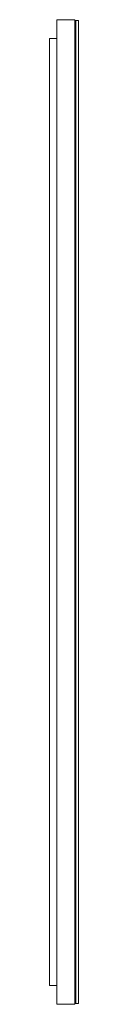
# Model space of a CAD drawing. Header units: millimetres. Extents: x 3364.03 to 3364.06, y 2021 to 2022.05.
import ezdxf

# ---------------------------------------------------------------- set-up
doc = ezdxf.new("R2010")
doc.units = ezdxf.units.MM
doc.layers.add('SANINDUSA', color=3, linetype='Continuous')

msp = doc.modelspace()

# ---------------------------------------------------------------- linework, layer by layer
at = {"layer": 'SANINDUSA', "linetype": 'Continuous', "lineweight": 15}
for p, q in [((3364.0353, 2022.0484), (3364.0543, 2022.0484)), ((3364.0353, 2020.9984), (3364.0353, 2022.0484)), ((3364.0543, 2020.9984), (3364.0543, 2022.0484)), ((3364.0543, 2022.0464), (3364.0553, 2022.0474)), ((3364.0553, 2022.0474), (3364.0553, 2022.0444)), ((3364.0553, 2022.0474), (3364.0583, 2022.0474)), ((3364.0553, 2022.0444), (3364.0553, 2021.0024)), ((3364.0583, 2022.0444), (3364.0583, 2022.0474)), ((3364.0583, 2021.0024), (3364.0583, 2022.0444)), ((3364.0353, 2022.0284), (3364.0273, 2022.0284)), ((3364.0273, 2022.0284), (3364.0273, 2021.0184)), ((3364.0353, 2021.0184), (3364.0273, 2021.0184)), ((3364.0353, 2020.9984), (3364.0543, 2020.9984)), ((3364.0553, 2020.9994), (3364.0543, 2021.0004)), ((3364.0553, 2021.0024), (3364.0553, 2020.9994)), ((3364.0553, 2020.9994), (3364.0583, 2020.9994)), ((3364.0583, 2020.9994), (3364.0583, 2021.0024))]:
    msp.add_line(p, q, dxfattribs=at)

doc.saveas('drawing.dxf')
